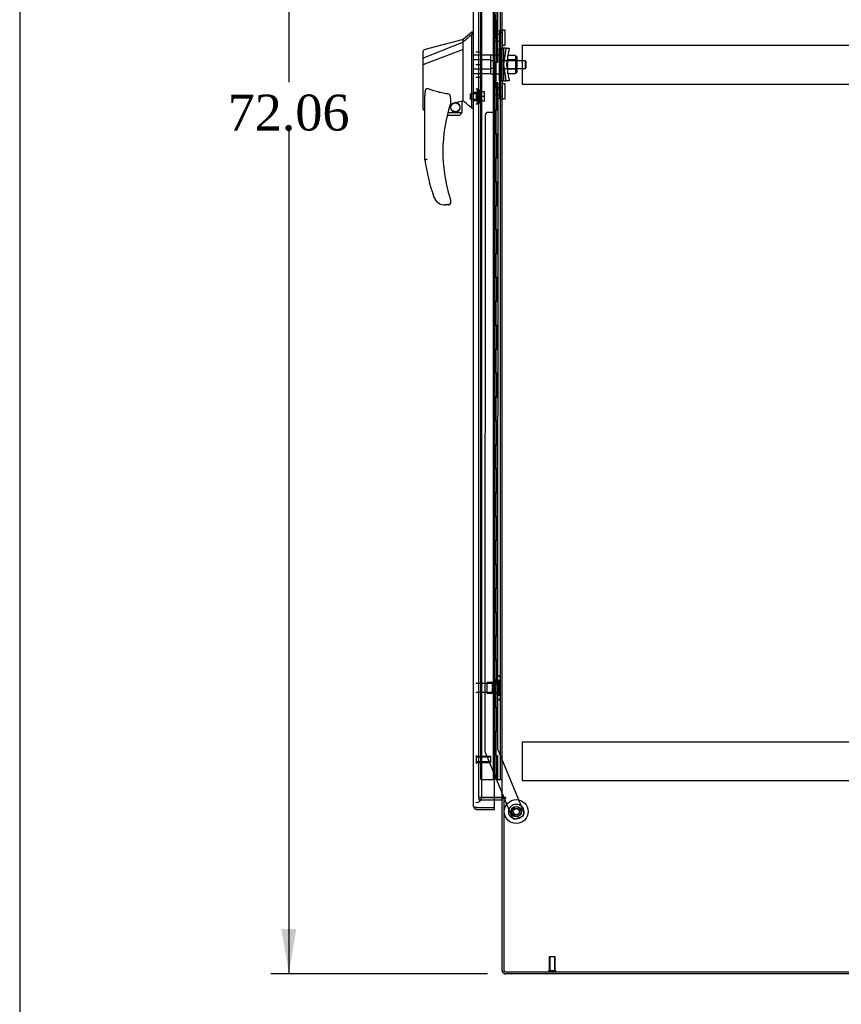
# Model space of a CAD drawing. Header units: inches. Extents: x 1 to 359, y -2 to 239.
# Tile 3 of 18: x 1 to 36, y 81 to 123. Entities that reach past the tile are written whole.
import ezdxf
from ezdxf.enums import TextEntityAlignment as Align
from ezdxf.lldxf.tags import DXFTag

# ---------------------------------------------------------------- set-up
doc = ezdxf.new("R2010")
doc.units = ezdxf.units.IN
doc.header["$MEASUREMENT"] = 0
for name, color, linetype in [('COM53964-5', 7, 'Continuous'), ('COM55523', 7, 'Continuous'), ('COM70220', 7, 'Continuous'), ('COM70838', 7, 'Continuous'), ('COM70839-3', 7, 'Continuous'), ('COM71200-3', 7, 'Continuous'), ('COM71201-5', 7, 'Continuous'), ('COM71202-2', 7, 'Continuous'), ('Default', 7, 'Continuous'), ('HAN86294', 7, 'Continuous'), ('HAN86294_NUT', 7, 'Continuous'), ('HAN86294_SCREW', 7, 'Continuous'), ('HAN86294_WASHER', 7, 'Continuous'), ('HAN_NUT', 7, 'Continuous'), ('NTS18147', 7, 'Continuous'), ('ROL87452', 7, 'Continuous'), ('RVT17786', 7, 'Continuous'), ('RVT19000', 7, 'Continuous'), ('SPC87322', 7, 'Continuous'), ('STD26122', 7, 'Continuous'), ('STD26258', 7, 'Continuous'), ('WAF25376', 7, 'Continuous'), ('WAM30038', 7, 'Continuous')]:
    doc.layers.add(name, color=color, linetype=linetype)
doc.styles.add('SEACAD_Times_New_Roman', font='times.ttf')
tags = doc.linetypes.add('HIDDEN2', pattern=[0.1875, 0.125, -0.0625]).pattern_tags.tags
tags[6:7] = [DXFTag(74, 4), DXFTag(75, 0), DXFTag(340, '0'), DXFTag(46, 0.0), DXFTag(50, 0.0), DXFTag(44, 0.0), DXFTag(45, 0.0)]
tags[4:5] = [DXFTag(74, 4), DXFTag(75, 0), DXFTag(340, '0'), DXFTag(46, 0.0), DXFTag(50, 0.0), DXFTag(44, 0.0), DXFTag(45, 0.0)]
doc.dimstyles.new('HAMMOND_(STH_-_300x200)', dxfattribs={"dimtxt": 1.5, "dimasz": 1.875, "dimexe": 0.75, "dimexo": 0.75, "dimgap": 0.375, "dimtad": 0, "dimtih": 1, "dimtoh": 1, "dimzin": 0, "dimdsep": 46, "dimtxsty": 'SEACAD_Times_New_Roman', "dimblk1": '_SE_FILLED', "dimblk2": '_SE_FILLED', "dimsah": 1, "dimcen": 0.75, "dimadec": 0, "dimazin": 0, "dimtfac": 0.8, "dimtofl": 0, "dimtmove": 0, "dimatfit": 3, "dimfxl": 1, "dimtolj": 1, "dimtzin": 0, "dimarcsym": 0})

# ---------------------------------------------------------------- blocks, each defined once
blk = doc.blocks.new('SE4')
at = {"layer": 'COM53964-5', "color": 7, "linetype": 'HIDDEN2'}
for p, q in [((22.334, 121.453), (22.334, 121.315)), ((22.334, 121.453), (56.709, 121.453)), ((22.334, 121.315), (22.334, 119.966)), ((22.334, 119.966), (22.334, 119.828)), ((22.334, 119.828), (56.709, 119.828)), ((22.334, 92.323), (22.334, 92.185)), ((22.334, 92.323), (56.709, 92.323)), ((22.334, 92.185), (22.334, 90.836)), ((22.334, 90.836), (22.334, 90.698)), ((22.334, 90.698), (56.709, 90.698))]:
    blk.add_line(p, q, dxfattribs=at)
at = {"layer": 'COM55523', "color": 7, "linetype": 'HIDDEN2'}
for p, q in [((20.599, 90.748), (20.599, 150.748)), ((21.139, 90.748), (21.139, 150.748)), ((21.144, 150.757), (21.144, 90.748)), ((21.244, 90.748), (21.244, 150.757)), ((21.43, 90.748), (21.43, 150.748)), ((21.194, 121.748), (21.194, 122.748)), ((21.235, 121.748), (21.235, 122.748)), ((21.139, 121.748), (21.194, 121.748)), ((21.183, 121.748), (21.311, 121.748)), ((21.183, 120.748), (21.183, 121.748)), ((21.28, 120.748), (21.28, 121.748)), ((21.305, 121.748), (21.305, 120.748)), ((21.311, 120.748), (21.311, 121.748)), ((21.139, 120.748), (21.194, 120.748)), ((21.183, 120.748), (21.311, 120.748)), ((21.194, 119.748), (21.194, 120.748)), ((21.235, 119.748), (21.235, 120.748)), ((21.139, 119.748), (21.194, 119.748)), ((21.183, 119.748), (21.311, 119.748)), ((21.183, 118.748), (21.183, 119.748)), ((21.28, 118.748), (21.28, 119.748)), ((21.305, 119.748), (21.305, 118.748)), ((21.311, 118.748), (21.311, 119.748)), ((21.139, 118.748), (21.194, 118.748)), ((21.183, 118.748), (21.311, 118.748)), ((21.194, 117.748), (21.194, 118.748)), ((21.235, 117.748), (21.235, 118.748)), ((21.139, 117.748), (21.194, 117.748)), ((21.183, 117.748), (21.311, 117.748)), ((21.183, 116.748), (21.183, 117.748)), ((21.28, 116.748), (21.28, 117.748)), ((21.305, 117.748), (21.305, 116.748)), ((21.311, 116.748), (21.311, 117.748)), ((21.139, 116.748), (21.194, 116.748)), ((21.183, 116.748), (21.311, 116.748)), ((21.194, 115.748), (21.194, 116.748)), ((21.235, 115.748), (21.235, 116.748)), ((21.139, 115.748), (21.194, 115.748)), ((21.183, 115.748), (21.311, 115.748)), ((21.183, 114.748), (21.183, 115.748)), ((21.28, 114.748), (21.28, 115.748)), ((21.305, 115.748), (21.305, 114.748)), ((21.311, 114.748), (21.311, 115.748)), ((21.139, 114.748), (21.194, 114.748)), ((21.183, 114.748), (21.311, 114.748)), ((21.194, 113.748), (21.194, 114.748)), ((21.235, 113.748), (21.235, 114.748)), ((21.139, 113.748), (21.194, 113.748)), ((21.183, 113.748), (21.311, 113.748)), ((21.183, 112.748), (21.183, 113.748)), ((21.28, 112.748), (21.28, 113.748)), ((21.305, 113.748), (21.305, 112.748)), ((21.311, 112.748), (21.311, 113.748)), ((21.139, 112.748), (21.194, 112.748)), ((21.183, 112.748), (21.311, 112.748)), ((21.194, 111.748), (21.194, 112.748)), ((21.235, 111.748), (21.235, 112.748)), ((21.139, 111.748), (21.194, 111.748)), ((21.183, 111.748), (21.311, 111.748)), ((21.183, 110.748), (21.183, 111.748)), ((21.28, 110.748), (21.28, 111.748)), ((21.305, 111.748), (21.305, 110.748)), ((21.311, 110.748), (21.311, 111.748)), ((21.139, 110.748), (21.194, 110.748)), ((21.183, 110.748), (21.311, 110.748)), ((21.194, 109.748), (21.194, 110.748)), ((21.235, 109.748), (21.235, 110.748)), ((21.139, 109.748), (21.194, 109.748)), ((21.183, 109.748), (21.311, 109.748)), ((21.183, 108.748), (21.183, 109.748)), ((21.28, 108.748), (21.28, 109.748)), ((21.305, 109.748), (21.305, 108.748)), ((21.311, 108.748), (21.311, 109.748)), ((21.139, 108.748), (21.194, 108.748)), ((21.183, 108.748), (21.311, 108.748)), ((21.194, 107.748), (21.194, 108.748)), ((21.235, 107.748), (21.235, 108.748)), ((21.139, 107.748), (21.194, 107.748)), ((21.183, 107.748), (21.311, 107.748)), ((21.183, 106.748), (21.183, 107.748)), ((21.28, 106.748), (21.28, 107.748)), ((21.305, 107.748), (21.305, 106.748)), ((21.311, 106.748), (21.311, 107.748)), ((21.139, 106.748), (21.194, 106.748)), ((21.183, 106.748), (21.311, 106.748)), ((21.194, 105.748), (21.194, 106.748)), ((21.235, 105.748), (21.235, 106.748)), ((21.139, 105.748), (21.194, 105.748)), ((21.183, 105.748), (21.311, 105.748)), ((21.183, 104.748), (21.183, 105.748)), ((21.28, 104.748), (21.28, 105.748)), ((21.305, 105.748), (21.305, 104.748)), ((21.311, 104.748), (21.311, 105.748)), ((21.139, 104.748), (21.194, 104.748)), ((21.183, 104.748), (21.311, 104.748)), ((21.194, 103.748), (21.194, 104.748)), ((21.235, 103.748), (21.235, 104.748)), ((21.139, 103.748), (21.194, 103.748)), ((21.183, 103.748), (21.311, 103.748)), ((21.183, 102.748), (21.183, 103.748)), ((21.28, 102.748), (21.28, 103.748)), ((21.305, 103.748), (21.305, 102.748)), ((21.311, 102.748), (21.311, 103.748)), ((21.139, 102.748), (21.194, 102.748)), ((21.183, 102.748), (21.311, 102.748)), ((21.194, 101.748), (21.194, 102.748)), ((21.235, 101.748), (21.235, 102.748)), ((21.139, 101.748), (21.194, 101.748)), ((21.183, 101.748), (21.311, 101.748)), ((21.183, 100.748), (21.183, 101.748)), ((21.28, 100.748), (21.28, 101.748)), ((21.305, 101.748), (21.305, 100.748)), ((21.311, 100.748), (21.311, 101.748)), ((21.139, 100.748), (21.194, 100.748)), ((21.183, 100.748), (21.311, 100.748)), ((21.194, 99.748), (21.194, 100.748)), ((21.235, 99.748), (21.235, 100.748)), ((21.139, 99.748), (21.194, 99.748)), ((21.183, 99.748), (21.311, 99.748)), ((21.183, 98.748), (21.183, 99.748)), ((21.28, 98.748), (21.28, 99.748)), ((21.305, 99.748), (21.305, 98.748)), ((21.311, 98.748), (21.311, 99.748)), ((21.139, 98.748), (21.194, 98.748)), ((21.183, 98.748), (21.311, 98.748)), ((21.194, 97.748), (21.194, 98.748)), ((21.235, 97.748), (21.235, 98.748)), ((21.139, 97.748), (21.194, 97.748)), ((21.183, 97.748), (21.311, 97.748)), ((21.183, 96.748), (21.183, 97.748)), ((21.28, 96.748), (21.28, 97.748)), ((21.305, 97.748), (21.305, 96.748)), ((21.311, 96.748), (21.311, 97.748)), ((21.139, 96.748), (21.194, 96.748)), ((21.183, 96.748), (21.311, 96.748)), ((21.194, 95.748), (21.194, 96.748)), ((21.235, 95.748), (21.235, 96.748)), ((21.139, 95.748), (21.194, 95.748)), ((21.183, 95.748), (21.311, 95.748)), ((21.183, 94.748), (21.183, 95.748)), ((21.28, 94.748), (21.28, 95.748)), ((21.305, 95.748), (21.305, 94.748)), ((21.311, 94.748), (21.311, 95.748)), ((21.139, 94.748), (21.194, 94.748)), ((21.183, 94.748), (21.311, 94.748)), ((21.194, 93.748), (21.194, 94.748)), ((21.235, 93.748), (21.235, 94.748)), ((21.139, 93.748), (21.194, 93.748)), ((21.183, 93.748), (21.311, 93.748)), ((21.183, 92.748), (21.183, 93.748)), ((21.28, 92.748), (21.28, 93.748)), ((21.305, 93.748), (21.305, 92.748)), ((21.311, 92.748), (21.311, 93.748)), ((21.139, 92.748), (21.194, 92.748)), ((21.183, 92.748), (21.311, 92.748)), ((21.194, 91.748), (21.194, 92.748)), ((21.235, 91.748), (21.235, 92.748)), ((21.139, 91.748), (21.194, 91.748)), ((21.183, 90.748), (21.183, 91.748)), ((21.183, 91.748), (21.311, 91.748)), ((21.28, 90.748), (21.28, 91.748)), ((21.305, 91.748), (21.305, 90.748)), ((21.311, 90.748), (21.311, 91.748)), ((20.599, 90.748), (21.114, 90.748)), ((21.114, 90.748), (21.139, 90.748)), ((21.139, 90.748), (21.144, 90.748)), ((21.183, 90.748), (21.144, 90.748)), ((21.305, 90.748), (21.183, 90.748)), ((21.305, 90.748), (21.43, 90.748)), ((21.43, 90.748), (21.492, 90.748))]:
    blk.add_line(p, q, dxfattribs=at)
at = {"layer": 'COM70220', "color": 7, "linetype": 'HIDDEN2'}
for p, q in [((20.65, 90.281), (20.65, 151.216)), ((20.65, 90.031), (20.65, 90.281))]:
    blk.add_line(p, q, dxfattribs=at)
blk.add_arc((20.4, 90.031), 0.25, 270, 0, dxfattribs=at)
at = {"layer": 'COM70838', "color": 7, "linetype": 'HIDDEN2'}
for p, q in [((21.382, 122.049), (21.382, 122.086)), ((21.382, 122.086), (21.507, 122.086)), ((21.382, 122.049), (21.382, 121.336)), ((21.507, 122.086), (21.507, 122.049)), ((21.507, 121.391), (21.507, 122.049)), ((21.382, 119.961), (21.382, 121.336)), ((21.382, 121.336), (21.44, 121.336)), ((21.44, 119.961), (21.44, 121.336)), ((21.44, 121.336), (21.565, 121.336)), ((21.565, 119.961), (21.565, 121.336)), ((21.667, 121.336), (21.565, 121.336)), ((21.567, 120.648), (21.649, 121.211)), ((21.649, 121.211), (21.667, 121.336)), ((21.667, 121.336), (21.793, 121.336)), ((21.693, 120.648), (21.775, 121.211)), ((21.793, 121.336), (21.775, 121.211)), ((21.649, 120.086), (21.567, 120.648)), ((21.775, 120.086), (21.693, 120.648)), ((21.44, 119.961), (21.382, 119.961)), ((21.382, 119.961), (21.382, 119.248)), ((21.565, 119.961), (21.44, 119.961)), ((21.507, 119.248), (21.507, 119.934)), ((21.565, 119.961), (21.667, 119.961)), ((21.667, 119.961), (21.649, 120.086)), ((21.793, 119.961), (21.667, 119.961)), ((21.775, 120.086), (21.793, 119.961)), ((21.382, 119.211), (21.382, 119.248)), ((21.507, 119.211), (21.382, 119.211)), ((21.507, 119.248), (21.507, 119.211))]:
    blk.add_line(p, q, dxfattribs=at)
for centre, start, end in [((21.624, 121.391), 180, 208.0398), ((21.624, 119.934), 166.4554, 180)]:
    blk.add_arc(centre, 0.117, start, end, dxfattribs=at)
at = {"layer": 'COM70839-3', "color": 7, "linetype": 'HIDDEN2'}
for p, q in [((21.32, 121.399), (21.306, 149.276)), ((21.249, 122.524), (21.25, 121.511)), ((21.32, 119.898), (21.306, 92.02)), ((21.25, 119.786), (21.249, 118.773)), ((21.124, 118.648), (20.913, 118.648)), ((20.788, 118.523), (20.775, 91.94)), ((20.785, 91.892), (21.574, 89.984)), ((21.306, 92.02), (22.406, 89.364)), ((21.587, 89.954), (21.915, 89.161)), ((22.338, 89.201), (22.079, 89.093))]:
    blk.add_line(p, q, dxfattribs=at)
at = {"layer": 'COM70839-3', "color": 7, "linetype": 'Continuous'}
blk.add_line((21.574, 89.984), (21.587, 89.954), dxfattribs=at)
at = {"layer": 'COM70839-3', "color": 7, "linetype": 'HIDDEN2'}
blk.add_circle((22.087, 89.401), 0.129, dxfattribs=at)
for centre, start, end in [((21.375, 121.511), 180.0275, 243.9236), ((21.375, 119.786), 116.0764, 179.9725), ((20.913, 118.523), 89.9725, 179.9725), ((21.124, 118.773), 269.9725, 359.9725), ((20.9, 91.94), 179.9725, 202.4845), ((22.031, 89.209), 202.4845, 292.4845), ((22.29, 89.316), 292.4845, 22.4845)]:
    blk.add_arc(centre, 0.125, start, end, dxfattribs=at)
at = {"layer": 'COM71200-3', "color": 7, "linetype": 'HIDDEN2'}
for p, q in [((20.525, 89.984), (20.525, 151.294)), ((21.18, 89.984), (20.525, 89.984))]:
    blk.add_line(p, q, dxfattribs=at)
at = {"layer": 'COM71200-3', "color": 7, "linetype": 'Continuous'}
for p, q in [((21.492, 89.984), (21.492, 151.294)), ((21.444, 89.984), (21.18, 89.984)), ((21.444, 89.984), (21.492, 89.984)), ((21.635, 89.984), (21.492, 89.984)), ((21.635, 89.954), (21.587, 89.954)), ((21.587, 82.704), (21.587, 89.954)), ((21.587, 82.704), (57.457, 82.704))]:
    blk.add_line(p, q, dxfattribs=at)
blk.add_arc((21.635, 89.969), 0.015, 270, 90, dxfattribs=at)
at = {"layer": 'COM71201-5', "color": 7, "linetype": 'HIDDEN2'}
for p, q in [((20.525, 89.984), (20.525, 89.889)), ((20.525, 89.984), (21.18, 89.984)), ((20.525, 89.889), (21.18, 89.889))]:
    blk.add_line(p, q, dxfattribs=at)
at = {"layer": 'COM71201-5', "color": 7, "linetype": 'Continuous'}
for p, q in [((21.18, 89.984), (21.444, 89.984)), ((21.18, 89.889), (21.444, 89.889)), ((21.492, 82.752), (21.492, 89.954)), ((21.587, 89.954), (21.492, 89.954)), ((57.409, 82.609), (21.635, 82.609))]:
    blk.add_line(p, q, dxfattribs=at)
for centre, radius, start, end in [((21.444, 89.841), 0.143, 52.2051, 90), ((21.444, 89.841), 0.048, 0, 90), ((21.635, 82.752), 0.143, 180, 270)]:
    blk.add_arc(centre, radius, start, end, dxfattribs=at)
at = {"layer": 'COM71201-5', "color": 7, "linetype": 'HIDDEN2'}
blk.add_arc((21.635, 82.752), 0.048, 180, 270, dxfattribs=at)
at = {"layer": 'COM71202-2', "color": 7, "linetype": 'Continuous'}
for p, q in [((20.305, 89.625), (20.305, 151.871)), ((21.18, 89.578), (21.18, 151.919)), ((20.305, 89.625), (20.305, 89.625)), ((20.305, 89.625), (20.305, 89.625)), ((20.448, 89.578), (20.334, 89.578)), ((20.385, 89.577), (20.334, 89.538)), ((20.385, 89.577), (20.448, 89.577)), ((20.448, 89.578), (21.18, 89.578)), ((20.448, 89.577), (20.448, 89.577)), ((20.448, 89.577), (21.18, 89.577)), ((20.448, 89.482), (21.18, 89.482)), ((21.18, 89.482), (21.18, 89.577))]:
    blk.add_line(p, q, dxfattribs=at)
for start, end in [(180, 180.0762), (180.1561, 217.5036), (217.5036, 270)]:
    blk.add_arc((20.448, 89.625), 0.143, start, end, dxfattribs=at)
blk.add_open_spline([(20.334, 89.578), (20.325, 89.586), (20.317, 89.593), (20.31, 89.605), (20.308, 89.609), (20.305, 89.617), (20.305, 89.621), (20.305, 89.625)], degree=3, knots=[0, 0, 0, 0, 0.5, 0.5, 0.75, 0.75, 1, 1, 1, 1], dxfattribs=at)
at = {"layer": 'HAN86294', "color": 7, "linetype": 'Continuous'}
for p, q in [((20.225, 121.998), (19.87, 121.698)), ((20.305, 121.998), (20.222, 121.998)), ((20.225, 121.998), (20.225, 121.897)), ((19.87, 121.698), (18.222, 121.257)), ((19.87, 121.586), (18.234, 120.931)), ((19.87, 121.586), (19.87, 121.698)), ((19.87, 121.44), (19.87, 121.586)), ((20.225, 121.837), (20.225, 121.897)), ((20.225, 121.751), (20.225, 121.837)), ((20.225, 119.26), (20.225, 121.751)), ((18.19, 120.905), (18.19, 121.202)), ((19.87, 121.273), (18.246, 120.669)), ((19.87, 121.346), (19.87, 121.44)), ((19.87, 121.273), (19.87, 121.346)), ((19.87, 119.388), (19.87, 121.273)), ((18.19, 120.671), (18.19, 120.905)), ((18.19, 118.799), (18.19, 120.671)), ((18.244, 120.669), (18.246, 120.669)), ((18.27, 116.666), (18.27, 119.336)), ((19.33, 119.256), (19.33, 118.992)), ((19.33, 119.006), (19.457, 119.035)), ((19.54, 119.055), (19.775, 119.11)), ((19.805, 119.113), (19.87, 119.128)), ((19.805, 119.113), (19.805, 119.114)), ((19.805, 119.114), (19.805, 118.648)), ((19.87, 119.241), (19.87, 119.388)), ((19.87, 119.128), (19.87, 119.241)), ((20.225, 118.855), (20.225, 119.26)), ((18.264, 118.741), (18.27, 118.742)), ((19.231, 118.648), (19.805, 118.648)), ((20.225, 118.83), (20.225, 118.855)), ((20.225, 118.828), (20.305, 118.828)), ((19.68, 118.523), (19.199, 118.523)), ((19.33, 115.012), (19.33, 114.833)), ((18.832, 114.863), (18.831, 114.862)), ((19.27, 114.773), (19.115, 114.773))]:
    blk.add_line(p, q, dxfattribs=at)
at = {"layer": 'HAN86294', "color": 7, "linetype": 'HIDDEN2'}
for p, q in [((21.007, 121.044), (20.305, 121.044)), ((21.007, 120.848), (20.305, 120.848)), ((21.007, 121.044), (21.007, 120.848)), ((21.007, 120.848), (21.007, 120.449)), ((21.132, 120.808), (21.007, 120.808)), ((21.132, 120.808), (21.132, 120.648)), ((22.467, 120.808), (21.507, 120.808)), ((22.467, 120.488), (22.467, 120.808)), ((22.497, 120.778), (22.467, 120.808)), ((22.497, 120.518), (22.497, 120.778)), ((21.007, 120.449), (20.305, 120.449)), ((21.132, 120.488), (21.007, 120.488)), ((21.007, 120.449), (21.007, 120.253)), ((21.132, 120.648), (21.132, 120.488)), ((21.507, 120.488), (22.467, 120.488)), ((22.467, 120.488), (22.497, 120.518)), ((21.007, 120.253), (20.305, 120.253)), ((20.43, 119.473), (20.305, 119.473)), ((20.43, 119.148), (20.43, 119.473)), ((20.305, 119.148), (20.43, 119.148))]:
    blk.add_line(p, q, dxfattribs=at)
at = {"layer": 'HAN86294', "color": 7, "linetype": 'Continuous'}
blk.add_circle((19.543, 118.852), 0.188, dxfattribs=at)
for centre, radius, start, end in [((18.25, 121.202), 0.06, 105.824, 180.0185), ((18.234, 121.03), 0.361, 262.9065, 271.5232), ((19.543, 118.852), 0.202, 115.2676, 90.8956), ((19.281, 119.98), 0.961, 280.5316, 285.6316), ((-16.541, 75.682), 56.686, 49.5649, 50.0347), ((18.25, 118.799), 0.06, 179.9998, 283.6214), ((25.433, 117.002), 6.417, 162.105, 197.0102), ((19.27, 118.992), 0.06, 342.105, 0), ((19.68, 118.648), 0.125, 310.5358, 346.1135), ((19.68, 118.648), 0.125, 346.1135, 0), ((19.68, 118.648), 0.125, 270, 310.5358), ((25.61, 117.601), 7.4, 187.261, 199.7146), ((19.115, 115.273), 0.5, 199.7146, 235.4377), ((19.27, 115.012), 0.06, 0, 17.895), ((19.115, 115.273), 0.5, 235.4377, 270), ((19.27, 114.833), 0.06, 270, 0)]:
    blk.add_arc(centre, radius, start, end, dxfattribs=at)
blk.add_open_spline([(20.225, 121.897), (20.106, 121.793), (19.988, 121.69), (19.87, 121.586)], degree=3, dxfattribs=at)
for points, knots in [([(18.234, 120.931), (18.222, 120.929), (18.21, 120.926), (18.194, 120.917), (18.19, 120.911), (18.19, 120.905)], [0, 0, 0, 0, 0.5, 0.5, 1, 1, 1, 1]), ([(18.27, 119.336), (18.27, 119.394), (18.274, 119.451), (18.288, 119.536), (18.294, 119.565), (18.309, 119.606), (18.315, 119.619), (18.327, 119.637), (18.332, 119.643), (18.344, 119.65), (18.353, 119.652), (18.36, 119.649)], [0, 0, 0, 0, 0.5, 0.5, 0.75, 0.75, 0.875, 0.875, 0.9375, 0.9375, 1, 1, 1, 1]), ([(19.27, 119.41), (19.192, 119.421), (19.114, 119.433), (18.959, 119.463), (18.882, 119.48), (18.73, 119.52), (18.655, 119.542), (18.506, 119.592), (18.432, 119.619), (18.36, 119.649)], [0, 0, 0, 0, 0.25, 0.25, 0.5, 0.5, 0.75, 0.75, 1, 1, 1, 1]), ([(19.27, 119.41), (19.273, 119.41), (19.277, 119.408), (19.284, 119.404), (19.287, 119.402), (19.294, 119.393), (19.299, 119.387), (19.306, 119.374), (19.309, 119.368), (19.314, 119.354), (19.316, 119.347), (19.322, 119.326), (19.325, 119.312), (19.328, 119.291), (19.328, 119.284), (19.329, 119.27), (19.33, 119.263), (19.33, 119.256)], [0, 0, 0, 0, 0.0625, 0.0625, 0.125, 0.125, 0.25, 0.25, 0.375, 0.375, 0.5, 0.5, 0.75, 0.75, 0.875, 0.875, 1, 1, 1, 1]), ([(19.775, 119.11), (19.778, 119.111), (19.782, 119.111), (19.79, 119.113), (19.793, 119.113), (19.801, 119.114), (19.805, 119.114), (19.805, 119.114)], [0, 0, 0, 0, 0.25, 0.25, 0.5, 0.5, 1, 1, 1, 1]), ([(18.36, 116.671), (18.354, 116.671), (18.348, 116.671), (18.336, 116.67), (18.331, 116.67), (18.314, 116.669), (18.304, 116.668), (18.292, 116.667), (18.288, 116.667), (18.281, 116.666), (18.279, 116.666), (18.274, 116.666), (18.272, 116.666), (18.27, 116.666), (18.27, 116.666), (18.27, 116.666)], [0, 0, 0, 0, 0.125, 0.125, 0.25, 0.25, 0.5, 0.5, 0.625, 0.625, 0.75, 0.75, 0.875, 0.875, 1, 1, 1, 1]), ([(19.297, 115.125), (19.302, 115.107), (19.308, 115.09), (19.316, 115.065), (19.318, 115.056), (19.322, 115.044), (19.323, 115.04), (19.325, 115.035), (19.326, 115.033), (19.326, 115.031), (19.327, 115.03), (19.327, 115.03)], [0, 0, 0, 0, 0.5, 0.5, 0.75, 0.75, 0.875, 0.875, 0.9375, 0.9375, 1, 1, 1, 1])]:
    blk.add_open_spline(points, degree=3, knots=knots, dxfattribs=at)
at = {"layer": 'HAN86294_NUT', "color": 7, "linetype": 'HIDDEN2'}
for p, q in [((21.724, 121.032), (21.724, 120.84)), ((22.049, 121.032), (21.724, 121.032)), ((21.724, 120.84), (21.724, 120.457)), ((22.049, 120.84), (21.724, 120.84)), ((22.049, 121.032), (22.049, 120.936)), ((22.099, 120.981), (22.049, 120.981)), ((22.049, 120.936), (22.049, 120.84)), ((22.049, 120.84), (22.049, 120.648)), ((22.129, 120.346), (22.129, 120.951)), ((21.724, 120.457), (21.724, 120.265)), ((22.049, 120.457), (21.724, 120.457)), ((22.049, 120.265), (21.724, 120.265)), ((22.049, 120.648), (22.049, 120.457)), ((22.049, 120.457), (22.049, 120.361)), ((22.049, 120.361), (22.049, 120.265)), ((22.049, 120.316), (22.099, 120.316))]:
    blk.add_line(p, q, dxfattribs=at)
for centre, start, end in [((22.099, 120.951), 0, 90), ((22.099, 120.346), 270, 0)]:
    blk.add_arc(centre, 0.03, start, end, dxfattribs=at)
at = {"layer": 'HAN86294_SCREW', "color": 7, "linetype": 'HIDDEN2'}
for p, q in [((20.55, 119.048), (20.55, 119.573)), ((20.62, 119.573), (20.55, 119.573)), ((20.62, 119.048), (20.62, 119.573)), ((20.757, 119.503), (20.62, 119.503)), ((20.757, 119.31), (20.757, 119.503)), ((20.175, 119.194), (20.175, 119.426)), ((20.55, 119.426), (20.175, 119.426)), ((20.175, 119.194), (20.55, 119.194)), ((20.55, 119.048), (20.62, 119.048)), ((20.757, 119.31), (20.62, 119.31)), ((20.757, 119.118), (20.62, 119.118)), ((20.757, 119.118), (20.757, 119.31))]:
    blk.add_line(p, q, dxfattribs=at)
at = {"layer": 'HAN86294_WASHER', "color": 7, "linetype": 'HIDDEN2'}
for p, q in [((20.46, 119.622), (20.4, 119.622)), ((20.46, 118.999), (20.46, 119.622)), ((20.52, 119.622), (20.46, 119.622)), ((20.46, 118.999), (20.46, 119.622)), ((20.52, 118.999), (20.52, 119.622)), ((20.4, 118.999), (20.46, 118.999)), ((20.46, 118.999), (20.52, 118.999))]:
    blk.add_line(p, q, dxfattribs=at)
at = {"layer": 'HAN_NUT', "color": 7, "linetype": 'HIDDEN2'}
for p, q in [((20.4, 121.178), (20.615, 121.178)), ((20.615, 120.648), (20.615, 121.178)), ((20.4, 120.648), (20.615, 120.648)), ((20.615, 120.118), (20.615, 120.648)), ((20.4, 120.118), (20.615, 120.118))]:
    blk.add_line(p, q, dxfattribs=at)
at = {"layer": 'NTS18147', "color": 7, "linetype": 'HIDDEN2'}
for p, q in [((20.87, 94.357), (20.87, 94.797)), ((21.308, 94.797), (20.87, 94.797)), ((21.308, 95.073), (21.308, 95.077)), ((21.371, 95.077), (21.308, 95.077)), ((21.308, 95.073), (21.308, 94.884)), ((21.308, 95.073), (21.371, 95.073)), ((21.308, 94.884), (21.308, 94.766)), ((21.371, 94.884), (21.308, 94.884)), ((21.308, 94.766), (21.308, 94.389)), ((21.308, 94.766), (21.371, 94.766)), ((21.371, 95.073), (21.371, 95.077)), ((21.371, 94.766), (21.371, 94.884)), ((21.433, 94.924), (21.433, 94.978)), ((20.87, 94.357), (21.308, 94.357)), ((21.308, 94.389), (21.308, 94.271)), ((21.371, 94.389), (21.308, 94.389)), ((21.371, 94.271), (21.371, 94.389)), ((21.308, 94.271), (21.308, 94.082)), ((21.308, 94.271), (21.371, 94.271)), ((21.308, 94.082), (21.308, 94.077)), ((21.371, 94.082), (21.308, 94.082)), ((21.308, 94.077), (21.371, 94.077)), ((21.371, 94.082), (21.371, 94.077)), ((21.433, 94.176), (21.433, 94.231))]:
    blk.add_line(p, q, dxfattribs=at)
blk.add_arc((21.114, 94.577), 0.318, 323.6338, 36.3662, dxfattribs=at)
for centre, start_param, end_param in [((21.114, 94.978), 2.506883, 3.776302), ((21.114, 94.924), 2.506883, 3.141593), ((21.114, 94.231), 3.141593, 3.776302), ((21.114, 94.176), 2.506883, 3.776302)]:
    blk.add_ellipse(centre, major_axis=(-0.318, 0), ratio=0.5, start_param=start_param, end_param=end_param, dxfattribs=at)
at = {"layer": 'ROL87452', "color": 7, "linetype": 'HIDDEN2'}
for radius in [0.5, 0.206]:
    blk.add_circle((22.087, 89.401), radius, dxfattribs=at)
at = {"layer": 'RVT17786', "color": 7, "linetype": 'HIDDEN2'}
blk.add_circle((22.087, 89.401), 0.217, dxfattribs=at)
at = {"layer": 'RVT19000', "color": 7, "linetype": 'HIDDEN2'}
for p, q in [((21.17, 121.633), (21.17, 121.914)), ((21.382, 121.914), (21.17, 121.914)), ((21.507, 121.969), (21.382, 121.969)), ((21.507, 122.086), (21.507, 122.086)), ((21.62, 122.086), (21.507, 122.086)), ((21.62, 121.461), (21.62, 122.086)), ((21.17, 121.633), (21.382, 121.633)), ((21.382, 121.579), (21.507, 121.579)), ((21.507, 121.461), (21.62, 121.461)), ((21.17, 119.382), (21.17, 119.663)), ((21.382, 119.663), (21.17, 119.663)), ((21.507, 119.718), (21.382, 119.718)), ((21.62, 119.835), (21.507, 119.835)), ((21.62, 119.21), (21.62, 119.835)), ((21.17, 119.382), (21.382, 119.382)), ((21.382, 119.328), (21.507, 119.328)), ((21.507, 119.21), (21.507, 119.211)), ((21.507, 119.21), (21.62, 119.21))]:
    blk.add_line(p, q, dxfattribs=at)
at = {"layer": 'SPC87322', "color": 7, "linetype": 'HIDDEN2'}
for p, q in [((21.382, 121.041), (21.007, 121.041)), ((21.507, 120.886), (21.382, 120.886)), ((21.507, 120.876), (21.382, 120.876)), ((21.507, 120.421), (21.382, 120.421)), ((21.507, 120.411), (21.382, 120.411)), ((21.007, 120.256), (21.382, 120.256))]:
    blk.add_line(p, q, dxfattribs=at)
at = {"layer": 'STD26122', "color": 7, "linetype": 'HIDDEN2'}
for p, q in [((21.365, 94.762), (20.4, 94.762)), ((21.365, 94.762), (21.365, 94.392)), ((21.4, 94.727), (21.365, 94.762)), ((21.4, 94.427), (21.4, 94.727)), ((20.4, 94.392), (21.365, 94.392)), ((21.365, 94.392), (21.4, 94.427))]:
    blk.add_line(p, q, dxfattribs=at)
at = {"layer": 'STD26258', "color": 7, "linetype": 'HIDDEN2'}
for p, q in [((20.431, 91.734), (20.4, 91.734)), ((20.431, 91.421), (20.431, 91.734)), ((21.025, 91.702), (20.431, 91.702)), ((21.025, 91.672), (20.431, 91.672)), ((21.025, 91.483), (20.431, 91.483)), ((20.431, 91.452), (21.025, 91.452)), ((21.025, 91.452), (21.025, 91.702)), ((20.4, 91.421), (20.431, 91.421)), ((23.712, 83.329), (23.462, 83.329)), ((23.462, 83.329), (23.462, 82.736)), ((23.492, 83.329), (23.492, 82.736)), ((23.681, 83.329), (23.681, 82.736)), ((23.712, 82.736), (23.712, 83.329)), ((23.743, 82.736), (23.43, 82.736)), ((23.43, 82.736), (23.43, 82.704)), ((23.743, 82.704), (23.743, 82.736))]:
    blk.add_line(p, q, dxfattribs=at)
at = {"layer": 'WAF25376', "color": 7, "linetype": 'HIDDEN2'}
for radius in [0.315, 0.14]:
    blk.add_circle((22.087, 89.401), radius, dxfattribs=at)
at = {"layer": 'WAM30038', "color": 7, "linetype": 'HIDDEN2'}
for p, q in [((21.095, 94.751), (21.095, 94.806)), ((21.14, 94.78), (21.095, 94.751)), ((21.095, 94.727), (21.14, 94.755)), ((21.095, 94.751), (21.111, 94.739)), ((21.095, 94.595), (21.095, 94.727)), ((21.111, 94.739), (21.15, 94.763)), ((21.159, 94.952), (21.159, 94.202)), ((21.183, 94.952), (21.159, 94.952)), ((21.183, 94.952), (21.183, 94.202)), ((21.14, 94.595), (21.095, 94.595)), ((21.095, 94.428), (21.095, 94.56)), ((21.095, 94.56), (21.14, 94.56)), ((21.14, 94.4), (21.095, 94.428)), ((21.111, 94.416), (21.095, 94.404)), ((21.095, 94.349), (21.095, 94.404)), ((21.095, 94.404), (21.14, 94.375)), ((21.149, 94.392), (21.111, 94.416)), ((21.159, 94.202), (21.183, 94.202))]:
    blk.add_line(p, q, dxfattribs=at)
for centre, radius, start, end in [((20.574, 95.48), 0.85, 311.7058, 313.4493), ((21.141, 94.577), 0.0181, 1.7718, 93.073), ((21.14, 94.578), 0.0182, 267.1609, 357.9942), ((20.571, 93.672), 0.854, 46.5547, 48.2901)]:
    blk.add_arc(centre, radius, start, end, dxfattribs=at)
for points, knots in [([(21.095, 94.806), (21.108, 94.817), (21.12, 94.829), (21.133, 94.84), (21.135, 94.842), (21.137, 94.844), (21.14, 94.846)], [0, 0, 0, 0, 0.858552, 0.858552, 0.858552, 1, 1, 1, 1]), ([(21.153, 94.785), (21.153, 94.785), (21.152, 94.785), (21.148, 94.784), (21.144, 94.782), (21.14, 94.78)], [0.4389304, 0.4389304, 0.4389304, 0.4389304, 0.5, 0.5, 1, 1, 1, 1]), ([(21.14, 94.755), (21.142, 94.756), (21.144, 94.758), (21.148, 94.761), (21.15, 94.763), (21.154, 94.768), (21.155, 94.77), (21.158, 94.775), (21.159, 94.778), (21.159, 94.78)], [0, 0, 0, 0, 0.25, 0.25, 0.5, 0.5, 0.75, 0.75, 1, 1, 1, 1]), ([(21.14, 94.309), (21.137, 94.311), (21.135, 94.313), (21.133, 94.315), (21.12, 94.326), (21.108, 94.338), (21.095, 94.349)], [0, 0, 0, 0, 0.141448, 0.141448, 0.141448, 1, 1, 1, 1]), ([(21.159, 94.375), (21.159, 94.377), (21.158, 94.38), (21.155, 94.385), (21.154, 94.387), (21.148, 94.394), (21.144, 94.397), (21.14, 94.4)], [0, 0, 0, 0, 0.25, 0.25, 0.5, 0.5, 1, 1, 1, 1]), ([(21.14, 94.375), (21.142, 94.374), (21.144, 94.373), (21.148, 94.371), (21.15, 94.371), (21.152, 94.37), (21.153, 94.37), (21.153, 94.37)], [0, 0, 0, 0, 0.25, 0.25, 0.5, 0.5, 0.5626015, 0.5626015, 0.5626015, 0.5626015])]:
    blk.add_open_spline(points, degree=3, knots=knots, dxfattribs=at)
blk = doc.blocks.new('DMBLK4567')
at = {"layer": 'Default', "linetype": 'Continuous'}
for points in [[(12.264, 152.794), (12.889, 152.794), (12.576, 154.669)], [(12.264, 84.484), (12.576, 82.609), (12.889, 84.484)]]:
    blk.add_hatch(color=7, dxfattribs=at).paths.add_polyline_path(points)
at = {"layer": 'Default', "color": 7, "linetype": 'Continuous'}
for p, q in [((20.885, 154.669), (11.826, 154.669)), ((12.576, 154.669), (12.576, 119.914)), ((12.576, 117.889), (12.576, 82.609)), ((20.885, 82.609), (11.826, 82.609))]:
    blk.add_line(p, q, dxfattribs=at)
at = {"layer": 'Default', "color": 7, "linetype": 'Continuous', "style": 'SEACAD_Times_New_Roman'}
blk.add_text('72.06', height=1.5, dxfattribs=at).set_placement((10.017, 119.389), align=Align.TOP_LEFT)
blk = doc.blocks.new('_SE_FILLED')
at = {"color": 0}
blk.add_line((0, 0), (-1, 0), dxfattribs=at)
blk.add_solid([(0, 0), (-1, -0.1665), (-1, 0.1665), (0, 0)], dxfattribs=at)
blk = doc.blocks.new('BORDER')
at = {"layer": 'Default', "color": 7, "linetype": 'Continuous'}
blk.add_line((-41.86, 27.86), (-41.86, 0), dxfattribs=at)

msp = doc.modelspace()

# ---------------------------------------------------------------- block references
at = {"layer": 'Default', "color": 7, "xscale": 8.55, "yscale": 8.55, "zscale": 8.55}
msp.add_blockref('BORDER', (359.223, 0.67), dxfattribs=at)
at = {"layer": 'Default'}
msp.add_blockref('SE4', (0, 0), dxfattribs=at)

# ---------------------------------------------------------------- dimensions: what is measured, and where the dimension line sits
at = {"layer": 'Default', "color": 7, "linetype": 'Continuous'}
dim = msp.add_linear_dim(base=(12.576, 154.669), p1=(21.635, 154.669), p2=(21.635, 82.609), angle=270, text='\\A1;<>', dimstyle='HAMMOND_(STH_-_300x200)', dxfattribs=at)
dim.commit()
dim.dimension.update_dxf_attribs({"geometry": 'DMBLK4567', "text_midpoint": (12.576, 118.639), "dimtype": 161})

doc.saveas('drawing.dxf')
